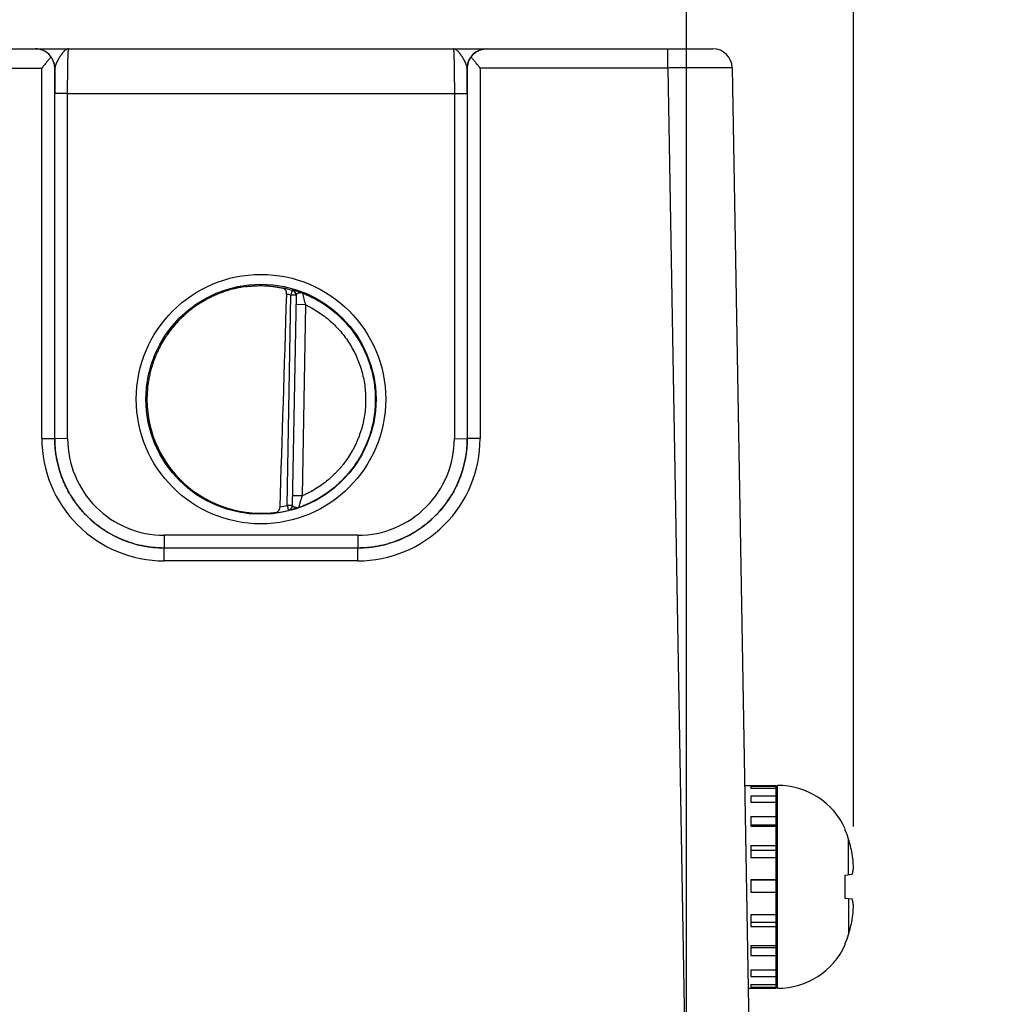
# Model space of a CAD drawing. Header units: inches. Extents: x 0 to 34, y 0 to 22.
# Tile 15 of 111: x 16.8 to 18.4, y 6.7 to 8.3. Entities that reach past the tile are written whole.
import ezdxf

# ---------------------------------------------------------------- set-up
doc = ezdxf.new("R2010")
doc.units = ezdxf.units.IN
doc.header["$LTSCALE"] = 1.87
doc.header["$MEASUREMENT"] = 0
doc.layers.get('0').update_dxf_attribs({"linetype": 'CONTINUOUS'})
doc.layers.add('DIMENSIONS', color=7, linetype='CONTINUOUS')
doc.styles.get("Standard").update_dxf_attribs({"font": 'txt', "width": 0.8})
doc.dimstyles.new('DIMSTYLE_1', dxfattribs={"dimtxt": 0.125, "dimasz": 0.18, "dimexe": 0.125, "dimexo": 0.0625, "dimgap": 0.09, "dimtad": 0, "dimtih": 1, "dimtoh": 1, "dimzin": 4, "dimdsep": 46, "dimtxsty": 'STANDARD', "dimblk": '_FILLED', "dimblk1": '_FILLED', "dimblk2": '_FILLED', "dimcen": 0.09, "dimadec": 0, "dimazin": 0, "dimtp": 0.01, "dimtm": 0.01, "dimtfac": 1, "dimtofl": 0, "dimtmove": 0, "dimatfit": 3, "dimldrblk": '_FILLED', "dimfxl": 1, "dimtolj": 1, "dimtzin": 4, "dimarcsym": 0})

# ---------------------------------------------------------------- blocks, each defined once
blk = doc.blocks.new('*D13')
at = {"layer": 'DIMENSIONS', "color": 2, "linetype": 'CONTINUOUS'}
blk.add_line((17.8766, 6.5866), (17.8766, 8.9006), dxfattribs=at)
at = {"layer": 'DIMENSIONS', "color": 2, "linetype": 'CONTINUOUS', "insert": (17.8141, 8.9631), "char_height": 0.125, "width": 1.325, "attachment_point": 1, "rotation": 90, "line_spacing_factor": 0.9}
blk.add_mtext('10.64{\\Ftxt.shx;\\W1.000000;\\H0.125000; }[270.3]', dxfattribs=at)
blk = doc.blocks.new('_FILLED')
at = {"color": 0, "linetype": 'BYBLOCK'}
blk.add_solid([(0, 0), (-1, 0.1736), (-1, -0.1736)], dxfattribs=at)
blk = doc.blocks.new('*D14')
at = {"layer": 'DIMENSIONS', "color": 2, "linetype": 'CONTINUOUS'}
for p, q in [((18.2625, 8.6735), (18.2625, 8.9006)), ((18.1361, 8.4076), (18.2625, 8.6735)), ((18.1361, 7.0056), (18.1361, 8.4076))]:
    blk.add_line(p, q, dxfattribs=at)
at = {"layer": 'DIMENSIONS', "color": 2, "linetype": 'CONTINUOUS', "insert": (18.2, 8.9631), "char_height": 0.125, "width": 1.325, "attachment_point": 1, "rotation": 90, "line_spacing_factor": 0.9}
blk.add_mtext('10.90{\\Ftxt.shx;\\W1.000000;\\H0.125000; }[276.9]', dxfattribs=at)

msp = doc.modelspace()

# ---------------------------------------------------------------- linework, layer by layer
at = {"color": 7, "linetype": 'CONTINUOUS'}
for p, q in [((10.1379, 8.2131), (17.9176, 8.2131)), ((17.8476, 8.1833), (17.8476, 8.2131)), ((16.626, 8.1833), (16.8753, 8.1833)), ((16.8753, 7.608), (16.8753, 8.1833)), ((16.8954, 8.1831), (16.8953, 8.1831)), ((16.8953, 7.6079), (16.8953, 8.1831)), ((17.536, 8.1831), (17.5358, 8.1831)), ((17.536, 8.1831), (17.536, 7.6079)), ((17.8476, 8.1833), (17.556, 8.1833)), ((17.556, 8.1833), (17.556, 7.608)), ((17.8476, 8.1833), (17.8766, 6.5241)), ((17.9476, 8.1836), (17.9766, 6.5241)), ((16.8953, 7.6079), (16.8953, 8.1439)), ((16.9153, 8.1437), (16.8953, 8.1439)), ((16.9153, 8.1437), (17.516, 8.1437)), ((16.9153, 7.6077), (16.9153, 8.1437)), ((17.516, 8.1437), (17.536, 8.1439)), ((17.516, 8.1437), (17.516, 7.6077)), ((17.536, 8.1439), (17.536, 7.6079)), ((17.2564, 7.5041), (17.2621, 7.8304)), ((17.2642, 7.838), (17.2621, 7.8304)), ((17.27, 7.8303), (17.2621, 7.8304)), ((17.2643, 7.8385), (17.2642, 7.838)), ((17.27, 7.8308), (17.2643, 7.5037)), ((17.2847, 7.8156), (17.2697, 7.8159)), ((17.2847, 7.8156), (17.2795, 7.5189)), ((16.8753, 7.608), (16.8953, 7.6079)), ((16.9153, 7.6077), (16.8953, 7.6079)), ((17.516, 7.6077), (17.536, 7.6079)), ((17.556, 7.608), (17.536, 7.6079)), ((17.2795, 7.5189), (17.2645, 7.5191)), ((17.2643, 7.5039), (17.2564, 7.5041)), ((17.2564, 7.5041), (17.2583, 7.4964)), ((17.2583, 7.4962), (17.2583, 7.4964)), ((17.366, 7.4577), (17.0653, 7.4577)), ((17.0653, 7.4577), (17.0653, 7.4379)), ((17.366, 7.4577), (17.366, 7.4379)), ((17.366, 7.4379), (17.0653, 7.4379)), ((17.366, 7.4379), (17.0653, 7.4379)), ((17.0653, 7.4181), (17.0653, 7.4379)), ((17.366, 7.4181), (17.366, 7.4379)), ((17.366, 7.4181), (17.0653, 7.4181)), ((17.9671, 7.0692), (18.016, 7.0692)), ((17.9766, 7.0683), (18.016, 7.0683)), ((17.9766, 7.0683), (17.9766, 7.0649)), ((17.9766, 7.0649), (18.016, 7.0649)), ((18.016, 6.7543), (18.016, 7.0692)), ((18.018, 6.7543), (18.018, 7.0692)), ((17.9766, 7.053), (18.016, 7.053)), ((17.9766, 7.053), (17.9766, 7.0432)), ((17.9766, 7.0432), (18.016, 7.0432)), ((17.9766, 7.0209), (18.016, 7.0209)), ((17.9766, 7.0209), (17.9766, 7.0059)), ((17.9766, 7.0082), (18.016, 7.0082)), ((17.9766, 7.0059), (18.016, 7.0059)), ((18.1232, 6.9996), (18.1232, 7.0015)), ((17.9766, 6.9758), (18.016, 6.9758)), ((17.9766, 6.9758), (17.9766, 6.9573)), ((18.1284, 6.9306), (18.1284, 6.9857)), ((17.9766, 6.9689), (18.016, 6.9689)), ((17.9766, 6.9573), (18.016, 6.9573)), ((18.1232, 6.93), (18.134, 6.9312)), ((18.1232, 6.8935), (18.1232, 6.93)), ((17.9766, 6.923), (18.016, 6.923)), ((17.9766, 6.923), (17.9766, 6.9033)), ((17.9766, 6.9228), (18.016, 6.9228)), ((17.9766, 6.9033), (18.016, 6.9033)), ((18.134, 6.8923), (18.1232, 6.8935)), ((18.1284, 6.8929), (18.1284, 6.8378)), ((17.9766, 6.8686), (18.016, 6.8686)), ((17.9766, 6.8686), (17.9766, 6.85)), ((17.9766, 6.8566), (18.016, 6.8566)), ((17.9766, 6.85), (18.016, 6.85)), ((17.9766, 6.8205), (18.016, 6.8205)), ((17.9766, 6.8205), (17.9766, 6.8052)), ((18.1232, 6.822), (18.1232, 6.8239)), ((17.9766, 6.8176), (18.016, 6.8176)), ((17.9766, 6.8052), (18.016, 6.8052)), ((17.9766, 6.7829), (18.016, 6.7829)), ((17.9766, 6.7829), (17.9766, 6.7726)), ((17.9766, 6.7726), (18.016, 6.7726)), ((17.9766, 6.7601), (18.016, 6.7601)), ((17.9766, 6.7601), (17.9766, 6.756)), ((17.9726, 6.7543), (18.016, 6.7543)), ((17.9766, 6.756), (18.016, 6.756))]:
    msp.add_line(p, q, dxfattribs=at)
for centre, radius in [((17.2156, 7.6691), 0.1937), ((17.2156, 7.6689), 0.1787)]:
    msp.add_circle(centre, radius, dxfattribs=at)
for centre, radius, start, end in [((16.8654, 8.1831), 0.03, 0.0037, 89.8584), ((17.5658, 8.1831), 0.03, 90.1416, 179.9963), ((17.9176, 8.1831), 0.03, 1, 90), ((21.4329, 8.1452), 4.5377, 179.5222, 180.0174), ((12.856, 8.1447), 4.68, 359.9898, 0.47), ((17.2154, 7.6669), 0.1779, 74.0687, 78.9234), ((17.2155, 7.6671), 0.1699, 74.0681, 76.3603), ((17.2621, 7.8304), 0.00787, 3.1604, 74.0856), ((17.2621, 7.8309), 0.00787, 359.0074, 74.1117), ((17.2621, 7.8304), 0.00787, 359.0008, 2.8694), ((17.2621, 7.8304), 0.00787, 2.8698, 3.1529), ((17.5601, 7.8982), 0.2875, 192.903, 196.692), ((17.0652, 7.608), 0.19, 179.9978, 270.0047), ((17.0653, 7.6079), 0.17, 179.9996, 270.0028), ((17.0653, 7.6077), 0.15, 179.9978, 270.0047), ((17.366, 7.608), 0.19, 269.9953, 0.0022), ((17.366, 7.6079), 0.17, 269.9972, 0.0005), ((17.366, 7.6077), 0.15, 269.9953, 0.0022), ((17.2154, 7.6692), 0.1781, 277.0014, 283.9435), ((17.2154, 7.6693), 0.1702, 280.0959, 283.9432), ((17.2564, 7.5041), 0.00787, 283.9412, 358.9998), ((17.2564, 7.5039), 0.00787, 283.914, 358.9991), ((18.018, 6.9536), 0.1157, 24.4946, 90), ((18.0101, 6.9984), 0.00787, 318.271, 360), ((18.0137, 6.9513), 0.1197, 16.7008, 23.8214), ((17.8822, 6.9118), 0.257, 11.5946, 16.7105), ((17.9461, 6.9333), 0.1902, 2.9646, 9.116), ((17.9461, 6.8902), 0.1902, 350.884, 357.0354), ((17.8822, 6.9117), 0.257, 343.2895, 348.4054), ((18.0137, 6.8722), 0.1197, 336.1786, 343.2992), ((18.0101, 6.8251), 0.00787, 0, 41.729), ((18.018, 6.8699), 0.1157, 270, 335.5054)]:
    msp.add_arc(centre, radius, start, end, dxfattribs=at)
for centre, major_axis, ratio, start_param, end_param in [((17.2373, 10.4264), (-0.078, -4.4688), 0.01745, 0.857621, 0.951729), ((17.2156, 7.6691), (0, 0.1771), 1, 1.51996, 3.2839)]:
    msp.add_ellipse(centre, major_axis=major_axis, ratio=ratio, start_param=start_param, end_param=end_param, dxfattribs=at)
for points, knots in [([(16.8892, 8.2008), (16.8888, 8.2014), (16.8881, 8.2024), (16.8868, 8.2038), (16.8855, 8.2051), (16.8837, 8.2067), (16.8813, 8.2085), (16.8787, 8.2099), (16.8767, 8.2108), (16.8751, 8.2114), (16.8735, 8.2119), (16.872, 8.2124), (16.8704, 8.2127), (16.8687, 8.2129), (16.8671, 8.213), (16.8661, 8.2131), (16.8655, 8.2131)], [0, 0, 0, 0, 0.070576, 0.139538, 0.206998, 0.273072, 0.401497, 0.525839, 0.586793, 0.647065, 0.706758, 0.765974, 0.824812, 0.883367, 0.941733, 1, 1, 1, 1]), ([(16.9168, 8.2131), (16.9166, 8.2131), (16.9161, 8.213), (16.9154, 8.2129), (16.9146, 8.2127), (16.9139, 8.2124), (16.9131, 8.2121), (16.9125, 8.2117), (16.912, 8.2114), (16.9115, 8.211), (16.9109, 8.2105), (16.9101, 8.2099), (16.9094, 8.2091), (16.9086, 8.2083), (16.908, 8.2076), (16.9075, 8.207), (16.907, 8.2064), (16.9064, 8.2056), (16.9056, 8.2045), (16.9048, 8.2034), (16.9041, 8.2023), (16.9033, 8.2011), (16.9026, 8.1999), (16.9018, 8.1987), (16.9011, 8.1974), (16.9004, 8.1961), (16.8997, 8.1948), (16.899, 8.1934), (16.8983, 8.1921), (16.8977, 8.1907), (16.8972, 8.1896), (16.8969, 8.1887), (16.8965, 8.1879), (16.8962, 8.187), (16.896, 8.1861), (16.8958, 8.1853), (16.8955, 8.1843), (16.8955, 8.1835), (16.8954, 8.1831)], [0, 0, 0, 0, 0.019202, 0.038668, 0.058579, 0.079119, 0.100521, 0.122926, 0.134532, 0.146415, 0.171061, 0.196969, 0.22416, 0.252628, 0.282366, 0.297709, 0.313363, 0.345575, 0.378939, 0.413385, 0.448833, 0.485179, 0.522312, 0.560109, 0.598436, 0.637129, 0.676018, 0.714923, 0.753633, 0.791924, 0.829574, 0.848076, 0.86632, 0.901931, 0.919238, 0.936173, 0.96888, 1, 1, 1, 1]), ([(16.9153, 8.1437), (16.9153, 8.146), (16.9153, 8.1505), (16.9153, 8.1572), (16.9153, 8.1638), (16.9154, 8.1702), (16.9155, 8.1763), (16.9155, 8.1822), (16.9156, 8.1876), (16.9157, 8.1926), (16.9158, 8.1965), (16.9159, 8.1994), (16.916, 8.2014), (16.916, 8.2032), (16.9161, 8.2049), (16.9162, 8.2064), (16.9162, 8.2078), (16.9163, 8.209), (16.9164, 8.2099), (16.9164, 8.2106), (16.9165, 8.211), (16.9165, 8.2114), (16.9165, 8.2117), (16.9166, 8.212), (16.9166, 8.2123), (16.9166, 8.2125), (16.9167, 8.2127), (16.9167, 8.2128), (16.9167, 8.2129), (16.9167, 8.2129), (16.9168, 8.213), (16.9168, 8.213), (16.9168, 8.2131), (16.9168, 8.2131), (16.9168, 8.2131), (16.9168, 8.2131), (16.9168, 8.2131)], [0, 0, 0, 0, 0.098183, 0.195347, 0.290566, 0.382934, 0.471571, 0.555634, 0.634322, 0.706888, 0.772641, 0.802765, 0.830958, 0.857152, 0.881286, 0.903303, 0.923151, 0.940784, 0.956161, 0.962992, 0.969247, 0.974923, 0.980015, 0.984524, 0.988446, 0.991782, 0.994532, 0.995688, 0.996701, 0.99757, 0.998299, 0.998891, 0.999357, 0.999547, 0.999714, 1, 1, 1, 1]), ([(17.5144, 8.2131), (17.5144, 8.2131), (17.5144, 8.2131), (17.5144, 8.2131), (17.5145, 8.2131), (17.5145, 8.2131), (17.5145, 8.213), (17.5145, 8.213), (17.5145, 8.2129), (17.5145, 8.2129), (17.5146, 8.2128), (17.5146, 8.2127), (17.5146, 8.2125), (17.5147, 8.2123), (17.5147, 8.212), (17.5147, 8.2117), (17.5148, 8.2114), (17.5148, 8.2108), (17.5149, 8.21), (17.515, 8.209), (17.515, 8.2078), (17.5151, 8.2064), (17.5152, 8.2049), (17.5152, 8.2032), (17.5153, 8.2014), (17.5154, 8.1994), (17.5154, 8.1965), (17.5155, 8.1926), (17.5156, 8.1876), (17.5157, 8.1822), (17.5158, 8.1763), (17.5159, 8.1702), (17.5159, 8.1638), (17.516, 8.1572), (17.516, 8.1505), (17.516, 8.146), (17.516, 8.1437)], [0, 0, 0, 0, 0.000137, 0.000281, 0.000441, 0.000624, 0.001078, 0.001665, 0.002393, 0.003264, 0.004277, 0.005434, 0.008184, 0.01152, 0.015442, 0.019951, 0.025044, 0.03072, 0.043807, 0.059184, 0.076817, 0.096666, 0.118684, 0.142818, 0.169014, 0.197207, 0.227333, 0.293088, 0.365656, 0.444347, 0.528413, 0.617053, 0.709424, 0.804647, 0.901814, 1, 1, 1, 1]), ([(17.5358, 8.1831), (17.5358, 8.1835), (17.5357, 8.1843), (17.5355, 8.1853), (17.5353, 8.1861), (17.535, 8.187), (17.5347, 8.1879), (17.5344, 8.1887), (17.5341, 8.1896), (17.5336, 8.1907), (17.5329, 8.1921), (17.5323, 8.1934), (17.5316, 8.1948), (17.5309, 8.1961), (17.5302, 8.1974), (17.5294, 8.1987), (17.5287, 8.1999), (17.5279, 8.2011), (17.5272, 8.2023), (17.5264, 8.2034), (17.5257, 8.2045), (17.5249, 8.2056), (17.5243, 8.2064), (17.5238, 8.207), (17.5233, 8.2076), (17.5226, 8.2083), (17.5219, 8.2091), (17.5211, 8.2099), (17.5204, 8.2105), (17.5196, 8.2111), (17.5189, 8.2116), (17.5181, 8.2121), (17.5174, 8.2124), (17.5167, 8.2127), (17.5159, 8.2129), (17.5152, 8.213), (17.5147, 8.2131), (17.5144, 8.2131)], [0, 0, 0, 0, 0.031118, 0.063822, 0.080757, 0.098062, 0.13367, 0.151913, 0.170413, 0.20806, 0.246348, 0.285056, 0.323959, 0.362845, 0.401536, 0.439861, 0.477658, 0.51479, 0.551136, 0.586584, 0.621031, 0.654396, 0.68661, 0.702265, 0.717608, 0.747349, 0.77582, 0.803015, 0.828926, 0.853575, 0.877064, 0.899472, 0.92088, 0.941425, 0.961336, 0.980803, 1, 1, 1, 1]), ([(17.542, 8.2008), (17.5424, 8.2014), (17.5432, 8.2024), (17.5449, 8.2043), (17.5471, 8.2064), (17.55, 8.2085), (17.553, 8.2102), (17.5557, 8.2113), (17.5578, 8.212), (17.5594, 8.2124), (17.561, 8.2127), (17.5626, 8.2129), (17.5642, 8.213), (17.5653, 8.2131), (17.5658, 8.2131)], [0, 0, 0, 0, 0.070595, 0.139571, 0.273057, 0.401489, 0.525834, 0.647012, 0.706708, 0.765928, 0.824772, 0.883336, 0.941714, 1, 1, 1, 1]), ([(16.8892, 8.2008), (16.8887, 8.2001), (16.8877, 8.1987), (16.886, 8.1966), (16.8843, 8.1945), (16.8826, 8.1923), (16.8808, 8.1901), (16.8783, 8.1871), (16.8765, 8.1848), (16.8753, 8.1833)], [0, 0, 0, 0, 0.11509, 0.234511, 0.357363, 0.482891, 0.610453, 0.739488, 1, 1, 1, 1]), ([(16.8953, 8.1831), (16.8953, 8.1838), (16.8952, 8.1854), (16.8949, 8.1877), (16.8944, 8.1899), (16.8938, 8.1922), (16.8929, 8.1944), (16.8919, 8.1966), (16.8907, 8.1988), (16.8897, 8.2002), (16.8892, 8.2008)], [0, 0, 0, 0, 0.120429, 0.24137, 0.363207, 0.486333, 0.611153, 0.738084, 0.867555, 1, 1, 1, 1]), ([(17.542, 8.2008), (17.5415, 8.2002), (17.5406, 8.1988), (17.5394, 8.1966), (17.5383, 8.1944), (17.5375, 8.1922), (17.5369, 8.1899), (17.5364, 8.1877), (17.5361, 8.1854), (17.536, 8.1838), (17.536, 8.1831)], [0, 0, 0, 0, 0.132445, 0.261916, 0.388847, 0.513667, 0.636793, 0.75863, 0.879571, 1, 1, 1, 1]), ([(17.556, 8.1833), (17.5548, 8.1848), (17.5529, 8.1871), (17.5505, 8.1901), (17.5487, 8.1923), (17.5469, 8.1945), (17.5452, 8.1966), (17.5436, 8.1987), (17.5426, 8.2001), (17.542, 8.2008)], [0, 0, 0, 0, 0.260512, 0.389547, 0.517109, 0.642637, 0.765489, 0.88491, 1, 1, 1, 1]), ([(17.9476, 8.1836), (17.9476, 8.1836), (17.9476, 8.1836), (17.9476, 8.1836), (17.9476, 8.1836), (17.9476, 8.1836), (17.9476, 8.1836), (17.9476, 8.1836), (17.9476, 8.1836), (17.9475, 8.1836), (17.9475, 8.1836), (17.9474, 8.1836), (17.9473, 8.1836), (17.9473, 8.1836), (17.9471, 8.1836), (17.947, 8.1836), (17.9469, 8.1836), (17.9467, 8.1836), (17.9465, 8.1836), (17.9461, 8.1836), (17.9457, 8.1836), (17.9452, 8.1836), (17.9446, 8.1836), (17.944, 8.1837), (17.9433, 8.1837), (17.9426, 8.1837), (17.9418, 8.1837), (17.9409, 8.1837), (17.9397, 8.1837), (17.938, 8.1837), (17.9357, 8.1837), (17.9333, 8.1837), (17.9307, 8.1837), (17.9279, 8.1837), (17.9249, 8.1836), (17.9217, 8.1836), (17.9183, 8.1836), (17.9147, 8.1836), (17.9097, 8.1836), (17.903, 8.1836), (17.8946, 8.1836), (17.8858, 8.1835), (17.8766, 8.1835), (17.8671, 8.1834), (17.8574, 8.1834), (17.8509, 8.1834), (17.8476, 8.1833)], [0, 0, 0, 0, 0.000009, 0.000026, 0.000085, 0.00018, 0.000313, 0.000483, 0.000691, 0.000936, 0.001219, 0.001898, 0.002726, 0.003705, 0.004833, 0.006112, 0.00754, 0.009117, 0.010844, 0.014743, 0.019236, 0.02432, 0.029992, 0.036248, 0.043084, 0.050496, 0.058481, 0.067033, 0.076146, 0.096037, 0.118106, 0.142299, 0.168558, 0.19682, 0.227017, 0.259076, 0.29292, 0.328468, 0.365633, 0.444454, 0.528625, 0.617335, 0.70973, 0.80492, 0.901988, 1, 1, 1, 1]), ([(17.1922, 7.8439), (17.1949, 7.8443), (17.2002, 7.8448), (17.2082, 7.8453), (17.216, 7.8454), (17.2235, 7.8452), (17.2307, 7.8446), (17.2375, 7.8438), (17.2437, 7.8427), (17.2477, 7.8419), (17.2496, 7.8415)], [0, 0, 0, 0, 0.140151, 0.278822, 0.414485, 0.545659, 0.670975, 0.789193, 0.899204, 1, 1, 1, 1]), ([(17.1922, 7.8439), (17.1896, 7.8435), (17.1843, 7.8427), (17.1765, 7.8411), (17.1687, 7.8392), (17.161, 7.8369), (17.1535, 7.8343), (17.1461, 7.8313), (17.1388, 7.828), (17.1293, 7.8231), (17.1178, 7.8163), (17.1071, 7.8085), (17.0989, 7.8016), (17.094, 7.7971), (17.0902, 7.7934), (17.0864, 7.7896), (17.082, 7.7846), (17.0768, 7.7785), (17.072, 7.7721), (17.0675, 7.7655), (17.0632, 7.7587), (17.0593, 7.7518), (17.0557, 7.7447), (17.0524, 7.7374), (17.0495, 7.7299), (17.0469, 7.7224), (17.0446, 7.7147), (17.0427, 7.7069), (17.0406, 7.6965), (17.0389, 7.6833), (17.0384, 7.6726), (17.0385, 7.6673)], [0, 0, 0, 0, 0.031254, 0.062509, 0.093763, 0.125017, 0.156271, 0.187525, 0.218779, 0.250032, 0.312523, 0.375013, 0.406266, 0.437518, 0.453145, 0.468772, 0.500024, 0.531276, 0.562527, 0.593778, 0.62503, 0.656281, 0.687531, 0.718782, 0.750032, 0.781282, 0.812533, 0.843783, 0.875033, 0.937517, 1, 1, 1, 1]), ([(17.2555, 7.8321), (17.2555, 7.8324), (17.2555, 7.8331), (17.2554, 7.8339), (17.2553, 7.8348), (17.2551, 7.8357), (17.2548, 7.8365), (17.2544, 7.8374), (17.254, 7.8383), (17.2534, 7.8391), (17.2529, 7.8396), (17.2524, 7.8401), (17.2519, 7.8405), (17.2514, 7.8408), (17.2508, 7.8411), (17.2502, 7.8413), (17.2498, 7.8414), (17.2496, 7.8415)], [0, 0, 0, 0, 0.0763, 0.151748, 0.225662, 0.297552, 0.367108, 0.434175, 0.560751, 0.620619, 0.678458, 0.734548, 0.789201, 0.842745, 0.895512, 0.947828, 1, 1, 1, 1]), ([(17.2798, 7.834), (17.2793, 7.8342), (17.2782, 7.8346), (17.2767, 7.8351), (17.2751, 7.8356), (17.2737, 7.8361), (17.2723, 7.8366), (17.271, 7.8369), (17.2698, 7.8373), (17.2687, 7.8376), (17.2677, 7.8378), (17.267, 7.838), (17.2664, 7.8382), (17.2661, 7.8382), (17.2657, 7.8383), (17.2654, 7.8384), (17.2652, 7.8384), (17.2649, 7.8385), (17.2648, 7.8385), (17.2646, 7.8385), (17.2646, 7.8385), (17.2645, 7.8385), (17.2644, 7.8385), (17.2644, 7.8385), (17.2643, 7.8385), (17.2643, 7.8385), (17.2643, 7.8385), (17.2643, 7.8385), (17.2643, 7.8385), (17.2643, 7.8385), (17.2643, 7.8385), (17.2643, 7.8385)], [0, 0, 0, 0, 0.106458, 0.209204, 0.307682, 0.401398, 0.489888, 0.572718, 0.649438, 0.719632, 0.782872, 0.838752, 0.863802, 0.886859, 0.907881, 0.926818, 0.943627, 0.95827, 0.970712, 0.976099, 0.980923, 0.985184, 0.988879, 0.992012, 0.994585, 0.996609, 0.998113, 0.99869, 0.999173, 0.999594, 1, 1, 1, 1]), ([(17.2798, 7.834), (17.2797, 7.834), (17.2795, 7.8341), (17.2791, 7.8342), (17.2787, 7.8343), (17.2783, 7.8343), (17.2779, 7.8343), (17.2774, 7.8343), (17.277, 7.8342), (17.2766, 7.8342), (17.2762, 7.8341), (17.2758, 7.8341), (17.2754, 7.834), (17.275, 7.8339), (17.2746, 7.8338), (17.2742, 7.8336), (17.2738, 7.8335), (17.2733, 7.8334), (17.2727, 7.8331), (17.2722, 7.8329), (17.2718, 7.8327), (17.2715, 7.8325), (17.2712, 7.8324), (17.271, 7.8322), (17.2707, 7.8321), (17.2705, 7.8319), (17.2704, 7.8317), (17.2702, 7.8315), (17.2701, 7.8314), (17.27, 7.8312), (17.27, 7.831), (17.27, 7.8309), (17.27, 7.8308)], [0, 0, 0, 0, 0.036558, 0.072898, 0.109154, 0.14559, 0.182254, 0.219107, 0.256223, 0.293638, 0.331257, 0.36896, 0.40662, 0.444142, 0.481446, 0.518388, 0.5548, 0.590553, 0.659599, 0.724519, 0.755144, 0.78441, 0.812233, 0.838547, 0.863305, 0.886504, 0.90818, 0.928425, 0.947413, 0.965413, 0.982791, 1, 1, 1, 1]), ([(17.2798, 7.834), (17.2819, 7.8332), (17.2861, 7.8315), (17.2921, 7.8287), (17.2981, 7.8257), (17.3059, 7.8214), (17.3154, 7.8155), (17.3244, 7.8089), (17.3313, 7.8033), (17.3363, 7.7988), (17.3411, 7.7942), (17.3457, 7.7894), (17.3502, 7.7844), (17.3559, 7.7775), (17.3625, 7.7685), (17.3696, 7.7572), (17.3748, 7.7473), (17.3785, 7.7392), (17.3811, 7.7331), (17.3834, 7.7268), (17.3862, 7.7183), (17.389, 7.7075), (17.3915, 7.6944), (17.3929, 7.6811), (17.3932, 7.6721), (17.3932, 7.6677)], [0, 0, 0, 0, 0.031253, 0.062506, 0.093759, 0.125012, 0.187508, 0.250003, 0.281256, 0.312509, 0.343762, 0.375015, 0.406268, 0.437521, 0.500017, 0.562512, 0.625007, 0.65626, 0.687513, 0.718766, 0.750019, 0.812515, 0.87501, 0.937505, 1, 1, 1, 1]), ([(17.2847, 7.8156), (17.2864, 7.8148), (17.2899, 7.8131), (17.2967, 7.8095), (17.3049, 7.8045), (17.3143, 7.7978), (17.3233, 7.7905), (17.3303, 7.7838), (17.3356, 7.7783), (17.3407, 7.7725), (17.3466, 7.7649), (17.3532, 7.7554), (17.359, 7.7454), (17.3641, 7.7351), (17.3684, 7.7244), (17.372, 7.7134), (17.3748, 7.7022), (17.3768, 7.6908), (17.378, 7.6793), (17.3782, 7.6716), (17.3782, 7.6678)], [0, 0, 0, 0, 0.031254, 0.062509, 0.125007, 0.187506, 0.250005, 0.312504, 0.343758, 0.375012, 0.437511, 0.50001, 0.562509, 0.625008, 0.687506, 0.750005, 0.812504, 0.875003, 0.937501, 1, 1, 1, 1]), ([(17.0385, 7.6673), (17.0385, 7.6621), (17.039, 7.6518), (17.0408, 7.639), (17.0428, 7.6289), (17.0447, 7.6214), (17.0469, 7.614), (17.0494, 7.6066), (17.0523, 7.5994), (17.0555, 7.5924), (17.0589, 7.5855), (17.0639, 7.5764), (17.0709, 7.5656), (17.0789, 7.5554), (17.0857, 7.5477), (17.0929, 7.5403), (17.1025, 7.5316), (17.1148, 7.5222), (17.1258, 7.5154), (17.1348, 7.5105), (17.1418, 7.5071), (17.1489, 7.504), (17.1562, 7.5013), (17.1635, 7.4988), (17.171, 7.4967), (17.1785, 7.4949), (17.1836, 7.4939), (17.1861, 7.4935)], [0, 0, 0, 0, 0.062487, 0.124975, 0.156226, 0.187478, 0.218729, 0.249981, 0.281233, 0.312485, 0.343737, 0.374989, 0.437479, 0.49997, 0.531224, 0.562477, 0.624969, 0.687463, 0.749957, 0.781212, 0.812467, 0.843722, 0.874978, 0.906233, 0.937489, 0.968744, 1, 1, 1, 1]), ([(17.3932, 7.6677), (17.3932, 7.6631), (17.3928, 7.654), (17.3912, 7.6404), (17.3885, 7.627), (17.3848, 7.6138), (17.3809, 7.6031), (17.3773, 7.5948), (17.3734, 7.5865), (17.3678, 7.5766), (17.3603, 7.5651), (17.3534, 7.5561), (17.3474, 7.5492), (17.3427, 7.5442), (17.3378, 7.5394), (17.3311, 7.5333), (17.3222, 7.5261), (17.311, 7.5183), (17.3011, 7.5126), (17.293, 7.5085), (17.2868, 7.5056), (17.2805, 7.503), (17.2762, 7.5014), (17.274, 7.5007)], [0, 0, 0, 0, 0.062496, 0.124993, 0.187489, 0.249986, 0.312482, 0.343736, 0.37499, 0.437486, 0.499983, 0.562479, 0.593733, 0.624987, 0.656241, 0.687495, 0.749991, 0.812488, 0.874984, 0.906238, 0.937492, 0.968746, 1, 1, 1, 1]), ([(17.3782, 7.6678), (17.3782, 7.6638), (17.3779, 7.6559), (17.3766, 7.6442), (17.3744, 7.6326), (17.3719, 7.623), (17.3694, 7.6155), (17.3674, 7.61), (17.3652, 7.6045), (17.3628, 7.5991), (17.3602, 7.5938), (17.3564, 7.5869), (17.3513, 7.5785), (17.3455, 7.5705), (17.3406, 7.5643), (17.3367, 7.5598), (17.3327, 7.5555), (17.3285, 7.5513), (17.3242, 7.5473), (17.3182, 7.5422), (17.3104, 7.5361), (17.3006, 7.5296), (17.292, 7.5247), (17.2849, 7.5213), (17.2813, 7.5196), (17.2795, 7.5189)], [0, 0, 0, 0, 0.062495, 0.124991, 0.187486, 0.249982, 0.281235, 0.312488, 0.343741, 0.374993, 0.406246, 0.437499, 0.499995, 0.56249, 0.593743, 0.624996, 0.656249, 0.687502, 0.718755, 0.750008, 0.812503, 0.874999, 0.937494, 0.968747, 1, 1, 1, 1]), ([(16.8953, 7.6079), (16.8953, 7.6079), (16.8953, 7.6079), (16.8953, 7.6079), (16.8953, 7.6079), (16.8953, 7.6079), (16.8953, 7.6079)], [0, 0, 0, 0, 0.269655, 0.534118, 0.768603, 1, 1, 1, 1]), ([(17.0653, 7.4379), (17.0625, 7.4379), (17.0569, 7.438), (17.0486, 7.4386), (17.0403, 7.4397), (17.0321, 7.4411), (17.0239, 7.4429), (17.0159, 7.4451), (17.008, 7.4478), (17.0002, 7.4508), (16.9925, 7.4542), (16.9851, 7.4579), (16.9778, 7.462), (16.9708, 7.4665), (16.964, 7.4713), (16.9574, 7.4764), (16.9511, 7.4819), (16.945, 7.4876), (16.9393, 7.4937), (16.9338, 7.5), (16.9287, 7.5066), (16.9239, 7.5134), (16.9194, 7.5204), (16.9153, 7.5277), (16.9115, 7.5352), (16.9081, 7.5428), (16.9051, 7.5506), (16.9025, 7.5585), (16.9003, 7.5665), (16.8985, 7.5747), (16.897, 7.5829), (16.896, 7.5912), (16.8954, 7.5995), (16.8953, 7.6051), (16.8953, 7.6079)], [0, 0, 0, 0, 0.031251, 0.062501, 0.093752, 0.125003, 0.156254, 0.187504, 0.218755, 0.250006, 0.281256, 0.312507, 0.343757, 0.375008, 0.406258, 0.437509, 0.468759, 0.500009, 0.531259, 0.562509, 0.593759, 0.625009, 0.656258, 0.687508, 0.718758, 0.750007, 0.781256, 0.812506, 0.843755, 0.875004, 0.906253, 0.937502, 0.968751, 1, 1, 1, 1]), ([(17.536, 7.6079), (17.536, 7.6051), (17.5359, 7.5995), (17.5352, 7.5912), (17.5342, 7.5829), (17.5328, 7.5747), (17.531, 7.5665), (17.5287, 7.5585), (17.5261, 7.5506), (17.5231, 7.5428), (17.5197, 7.5352), (17.516, 7.5277), (17.5119, 7.5204), (17.5074, 7.5134), (17.5026, 7.5066), (17.4975, 7.5), (17.492, 7.4937), (17.4863, 7.4876), (17.4802, 7.4819), (17.4739, 7.4764), (17.4673, 7.4713), (17.4605, 7.4665), (17.4534, 7.462), (17.4462, 7.4579), (17.4387, 7.4542), (17.4311, 7.4508), (17.4233, 7.4478), (17.4154, 7.4451), (17.4073, 7.4429), (17.3992, 7.4411), (17.391, 7.4397), (17.3827, 7.4386), (17.3744, 7.438), (17.3688, 7.4379), (17.366, 7.4379)], [0, 0, 0, 0, 0.031249, 0.062498, 0.093747, 0.124996, 0.156245, 0.187494, 0.218744, 0.249993, 0.281242, 0.312492, 0.343742, 0.374991, 0.406241, 0.437491, 0.468741, 0.499991, 0.531241, 0.562492, 0.593742, 0.624992, 0.656243, 0.687493, 0.718744, 0.749994, 0.781245, 0.812496, 0.843746, 0.874997, 0.906248, 0.937499, 0.968749, 1, 1, 1, 1]), ([(17.536, 7.6079), (17.536, 7.6079), (17.536, 7.6079), (17.536, 7.6079), (17.536, 7.6079), (17.536, 7.6079), (17.536, 7.6079)], [0, 0, 0, 0, 0.271683, 0.53741, 0.77028, 1, 1, 1, 1]), ([(17.2795, 7.5189), (17.2792, 7.5178), (17.2786, 7.5162), (17.278, 7.5141), (17.2773, 7.5121), (17.2766, 7.5097), (17.2758, 7.5069), (17.2751, 7.5045), (17.2746, 7.5028), (17.2743, 7.5017), (17.2742, 7.5012), (17.2741, 7.5009), (17.274, 7.5007), (17.274, 7.5007)], [0, 0, 0, 0, 0.175498, 0.262304, 0.347884, 0.513153, 0.665994, 0.799519, 0.905358, 0.945087, 0.97462, 0.993112, 1, 1, 1, 1]), ([(17.2371, 7.4925), (17.2333, 7.492), (17.2275, 7.4915), (17.2196, 7.4911), (17.2132, 7.491), (17.2066, 7.4912), (17.1975, 7.4919), (17.1907, 7.4927), (17.1861, 7.4935)], [0, 0, 0, 0, 0.22139, 0.341572, 0.466911, 0.596457, 0.729199, 1, 1, 1, 1]), ([(17.2371, 7.4925), (17.2376, 7.4926), (17.2383, 7.4927), (17.2393, 7.493), (17.24, 7.4933), (17.2406, 7.4937), (17.2413, 7.4941), (17.2419, 7.4946), (17.2425, 7.4951), (17.243, 7.4958), (17.2435, 7.4964), (17.244, 7.4972), (17.2444, 7.498), (17.2447, 7.4988), (17.2451, 7.5001), (17.2452, 7.501), (17.2452, 7.5017)], [0, 0, 0, 0, 0.112026, 0.168031, 0.22427, 0.280975, 0.3384, 0.396816, 0.456504, 0.517737, 0.580768, 0.645802, 0.712967, 0.782269, 0.853544, 1, 1, 1, 1]), ([(17.274, 7.5007), (17.2735, 7.5005), (17.2727, 7.5002), (17.2716, 7.4999), (17.2705, 7.4995), (17.2693, 7.4991), (17.2678, 7.4987), (17.2664, 7.4983), (17.2651, 7.4979), (17.2639, 7.4976), (17.2628, 7.4973), (17.2619, 7.4971), (17.2613, 7.4969), (17.2609, 7.4968), (17.2605, 7.4967), (17.2601, 7.4966), (17.2598, 7.4965), (17.2595, 7.4965), (17.2592, 7.4964), (17.259, 7.4964), (17.2588, 7.4963), (17.2586, 7.4963), (17.2585, 7.4963), (17.2585, 7.4963), (17.2584, 7.4962), (17.2584, 7.4962), (17.2583, 7.4962), (17.2583, 7.4962), (17.2583, 7.4962), (17.2583, 7.4962), (17.2583, 7.4962), (17.2583, 7.4962), (17.2583, 7.4962), (17.2583, 7.4962), (17.2583, 7.4962), (17.2583, 7.4962), (17.2583, 7.4962)], [0, 0, 0, 0, 0.106155, 0.157919, 0.208693, 0.307022, 0.400653, 0.489108, 0.571943, 0.64872, 0.719017, 0.782399, 0.811368, 0.838451, 0.863599, 0.886764, 0.9079, 0.926955, 0.943887, 0.958655, 0.971218, 0.981539, 0.985848, 0.989585, 0.992747, 0.995332, 0.996407, 0.997338, 0.998124, 0.998765, 0.999264, 0.999461, 0.999624, 0.999754, 0.999855, 1, 1, 1, 1]), ([(17.274, 7.5007), (17.2739, 7.5006), (17.2736, 7.5006), (17.2732, 7.5005), (17.2728, 7.5004), (17.2724, 7.5004), (17.272, 7.5004), (17.2716, 7.5004), (17.2712, 7.5004), (17.2707, 7.5005), (17.2701, 7.5006), (17.2696, 7.5007), (17.2692, 7.5008), (17.2688, 7.5009), (17.2684, 7.501), (17.268, 7.5011), (17.2676, 7.5013), (17.2673, 7.5014), (17.2668, 7.5016), (17.2664, 7.5018), (17.266, 7.502), (17.2657, 7.5021), (17.2655, 7.5023), (17.2652, 7.5024), (17.265, 7.5026), (17.2648, 7.5027), (17.2646, 7.5029), (17.2645, 7.5031), (17.2644, 7.5032), (17.2643, 7.5034), (17.2643, 7.5036), (17.2643, 7.5037), (17.2643, 7.5037)], [0, 0, 0, 0, 0.037313, 0.074552, 0.111491, 0.148554, 0.185811, 0.223172, 0.260734, 0.298567, 0.374592, 0.412569, 0.450394, 0.48797, 0.525149, 0.561763, 0.597684, 0.632794, 0.666955, 0.731892, 0.762436, 0.79155, 0.819142, 0.845136, 0.869476, 0.89215, 0.913183, 0.932653, 0.950731, 0.967706, 0.98396, 1, 1, 1, 1]), ([(17.0653, 7.4379), (17.0653, 7.4379), (17.0653, 7.4379), (17.0653, 7.4379), (17.0653, 7.4379), (17.0653, 7.4379)], [0, 0, 0, 0, 0.576273, 0.792735, 1, 1, 1, 1]), ([(17.366, 7.4379), (17.366, 7.4379), (17.366, 7.4379), (17.366, 7.4379), (17.366, 7.4379), (17.366, 7.4379)], [0, 0, 0, 0, 0.569489, 0.789064, 1, 1, 1, 1]), ([(18.134, 6.9312), (18.1345, 6.9331), (18.1354, 6.9371), (18.136, 6.9411), (18.1361, 6.9431)], [0, 0, 0, 0, 0.504909, 1, 1, 1, 1]), ([(18.1361, 6.8803), (18.136, 6.8824), (18.1354, 6.8864), (18.1345, 6.8903), (18.134, 6.8923)], [0, 0, 0, 0, 0.495091, 1, 1, 1, 1])]:
    msp.add_open_spline(points, degree=3, knots=knots, dxfattribs=at)

# ---------------------------------------------------------------- dimensions: what is measured, and where the dimension line sits
at = {"layer": 'DIMENSIONS', "color": 2, "linetype": 'CONTINUOUS'}
for feature_location, offset, dtype, origin, picture, middle in [((17.8766, 6.5866), (0, 2.314), 1, (7.2365, 6.5241), '*D13', (17.8766, 9.6256)), ((18.1361, 7.0056), (0.1263, 1.8949), 0, (7.2365, 6.9431), '*D14', (18.2625, 9.6256))]:
    dim = msp.add_ordinate_dim(feature_location=feature_location, offset=offset, dtype=dtype, origin=origin, dimstyle='DIMSTYLE_1', override={"dimtad": 1, "dimtih": 0, "dimtoh": 0}, dxfattribs=at)
    dim.commit()
    dim.dimension.update_dxf_attribs({"geometry": picture, "text_midpoint": middle})

doc.saveas('drawing.dxf')
